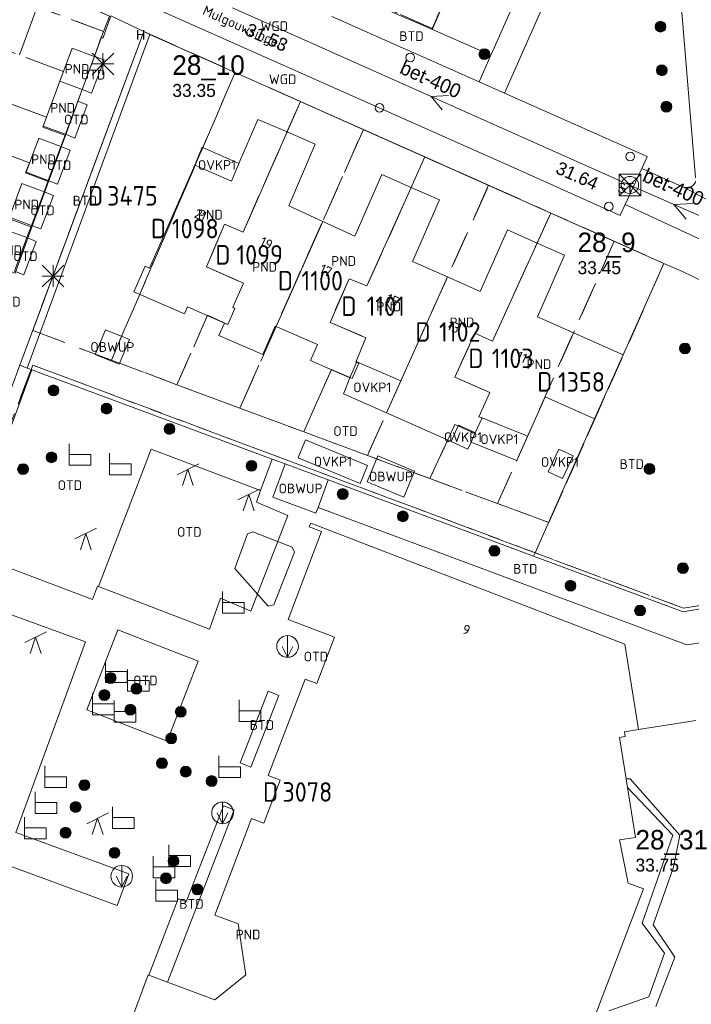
# Model space of a CAD drawing. Header units: metres. Extents: x 207644 to 210135, y 370459 to 373417.
# Tile 108 of 256: x 208417 to 208479, y 371658 to 371749. Entities that reach past the tile are written whole.
import ezdxf
from ezdxf.enums import TextEntityAlignment as Align

# ---------------------------------------------------------------- set-up
doc = ezdxf.new("R2010")
doc.units = ezdxf.units.M
doc.linetypes.add('HIDDEN2', pattern=[4.7625, 3.175, -1.5875])
for name, color, linetype in [('BTD', 7, 'Continuous'), ('combi_kolk', 7, 'Continuous'), ('CON_BxH400x400mm', 7, 'Continuous'), ('DMM_BxH400x400mm', 7, 'Continuous'), ('GB', 1, 'Continuous'), ('GB07', 1, 'Continuous'), ('GB11', 1, 'Continuous'), ('INV_BxH400x400mm', 7, 'Continuous'), ('KAD_Niet_vastgesteld_Perceel', 30, 'Continuous'), ('KAD_perceelnummer', 212, 'Continuous'), ('KAD_sectie', 212, 'Continuous'), ('KAD_Vastgesteld_Perceel', 212, 'Continuous'), ('KO_INSPECTIE', 7, 'Continuous'), ('NAR', 7, 'Continuous'), ('NLV_inspectieput', 7, 'Continuous'), ('NNR_inspectieput', 7, 'Continuous'), ('NOD_inspectieput', 7, 'Continuous'), ('OBWUP', 7, 'Continuous'), ('ORL', 7, 'Continuous'), ('OTD', 7, 'Continuous'), ('OVKP1', 7, 'Continuous'), ('PIJL', 7, 'Continuous'), ('PND', 7, 'Continuous'), ('WGD', 7, 'Continuous')]:
    doc.layers.add(name, color=color, linetype=linetype)
for name, color, linetype, lineweight in [('GIMGMV', 7, 'Continuous', 25), ('GMV', 7, 'Continuous', 25), ('GP1', 7, 'Continuous', 30), ('Q00_Overig_topografisch_object', 7, 'Continuous', 0), ('Q14_zitbank-NGDW', 3, 'Continuous', 0), ('Q21_lantaarnpaal', 1, 'Continuous', 0), ('Q26_boom', 72, 'Continuous', 0), ('Q28_rioolput', 153, 'Continuous', 0), ('Q34_speelwerktuig', 3, 'Continuous', 0), ('Q49_afvalbak-NGDW', 8, 'Continuous', 0)]:
    doc.layers.add(name, color=color, linetype=linetype, lineweight=lineweight)
doc.styles.add('ISO', font='isocpeur.ttf', dxfattribs={"height": 1})
doc.styles.add('ISOCP', font='ISOCP.shx', dxfattribs={"height": 1.8})

# ---------------------------------------------------------------- blocks, each defined once
blk = doc.blocks.new('ACMAP_ANN_TEMPLATE_Vastgesteld_Perceelnummer')
at = {"layer": 'KAD_perceelnummer', "style": 'ISOCP'}
blk.add_attdef('Perceelnummer', text='', height=1.8, dxfattribs=at).set_placement((0, 0), align=Align.MIDDLE)
at = {"layer": 'KAD_sectie', "style": 'ISOCP'}
blk.add_attdef('sectie', text='', height=1.8, dxfattribs=at).set_placement((-2.7, 0), align=Align.MIDDLE_RIGHT)
blk = doc.blocks.new('Q14')
blk.add_lwpolyline([(-0.983, 0.985), (-0.983, -1.014), (1.016, -1.014), (1.016, -0.015), (-0.983, -0.015)])
blk = doc.blocks.new('Q49')
blk.add_line((0, 1), (0, -1))
blk.add_lwpolyline([(-0.5, 0), (0, -1), (0.5, 0)])
blk.add_circle((0, 0), 1)
blk = doc.blocks.new('Q34')
for p, q in [((-1, -0.5), (1, 0.5)), ((-0.5, -1.5), (0, 0)), ((0, 0), (0.5, -1.5))]:
    blk.add_line(p, q)
blk = doc.blocks.new('Q26')
blk.add_hatch(color=256).paths.add_polyline_path([(-0.452, -0.01, 1), (0.548, -0.01, 1)])
blk.add_circle((0.048, -0.01), 0.5)
blk = doc.blocks.new('Q21')
for p, q in [((-1, 1), (0, 0)), ((0, 1), (0, 0)), ((0, 0), (1, 1)), ((-1, 0), (0, 0)), ((-1, -1), (0, 0)), ((0, 0), (1, 0)), ((0, 0), (0, -1)), ((0, 0), (1, -1))]:
    blk.add_line(p, q)
blk = doc.blocks.new('Q28')
at = {"linetype": 'Continuous'}
for p, q in [((-1, -1), (1, 1)), ((-1, 1), (1, -1))]:
    blk.add_line(p, q, dxfattribs=at)
blk.add_lwpolyline([(1, 1), (1, -1), (-1, -1), (-1, 1)], close=True)

msp = doc.modelspace()

# ---------------------------------------------------------------- linework, layer by layer
at = {"layer": 'combi_kolk', "color": 253, "lineweight": 13}
for centre in [(208452.63, 371745.12), (208449.78, 371740.47), (208472.94, 371735.98), (208470.95, 371731.37)]:
    msp.add_circle(centre, 0.4, dxfattribs=at)
at = {"layer": 'CON_BxH400x400mm', "color": 253, "linetype": 'Continuous', "lineweight": 13}
for points in [[(208472.9, 371733.35), (208436.21, 371749.71)], [(208481.05, 371729.76), (208472.9, 371733.35)]]:
    msp.add_lwpolyline(points, dxfattribs=at)
at = {"layer": 'GB', "color": 253, "linetype": 'Continuous', "lineweight": 13}
for points in [[(208418.198, 371749.804), (208416.545, 371745.351)], [(208421.416, 371745.971), (208420.282, 371742.923)], [(208423.437, 371745.219), (208421.416, 371745.971)], [(208422.326, 371742.154), (208423.463, 371745.209)], [(208423.463, 371745.209), (208423.437, 371745.219)], [(208420.282, 371742.923), (208418.745, 371738.79)], [(208422.326, 371742.154), (208421.925, 371741.076)], [(208420.792, 371738.029), (208421.925, 371741.076)], [(208436.814, 371735.321), (208438.569, 371739.401)], [(208438.569, 371739.401), (208441.252, 371738.247)], [(208441.252, 371738.247), (208443.859, 371737.125)], [(208417.162, 371734.535), (208418.328, 371737.67)], [(208419.209, 371733.774), (208420.375, 371736.908)], [(208443.859, 371737.125), (208441.408, 371731.43)], [(208428.561, 371725.678), (208432.741, 371735.19)], [(208432.741, 371735.19), (208436.119, 371733.706)], [(208436.119, 371733.706), (208436.814, 371735.321)], [(208447.515, 371728.634), (208450.013, 371734.309)], [(208450.013, 371734.309), (208452.711, 371733.122)], [(208415.619, 371730.385), (208416.771, 371733.483)], [(208452.711, 371733.122), (208455.336, 371731.966)], [(208417.665, 371729.624), (208418.817, 371732.721)], [(208455.336, 371731.966), (208452.838, 371726.292)], [(208441.408, 371731.43), (208444.54, 371729.996)], [(208444.54, 371729.996), (208447.515, 371728.634)], [(208459.094, 371723.534), (208461.611, 371729.2)], [(208461.611, 371729.2), (208464.342, 371727.987)], [(208416.098, 371725.41), (208417.244, 371728.492)], [(208464.342, 371727.987), (208466.878, 371726.86)], [(208466.878, 371726.86), (208464.361, 371721.194)], [(208427.105, 371723.503), (208428.14, 371725.863)], [(208428.14, 371725.863), (208428.561, 371725.678)], [(208452.838, 371726.292), (208456.067, 371724.868)], [(208456.067, 371724.868), (208459.094, 371723.534)], [(208431.792, 371721.448), (208427.105, 371723.503)], [(208432.073, 371722.089), (208431.792, 371721.448)], [(208435.463, 371720.606), (208432.073, 371722.089)], [(208464.361, 371721.194), (208472.276, 371717.678)], [(208434.962, 371719.461), (208435.463, 371720.606)], [(208440.166, 371720.329), (208439.012, 371717.69)], [(208440.24, 371720.297), (208440.166, 371720.329)], [(208444.069, 371718.622), (208440.24, 371720.297)], [(208439.012, 371717.69), (208434.962, 371719.461)], [(208443.42, 371717.138), (208444.069, 371718.622)], [(208470.29, 371713.21), (208472.276, 371717.678)], [(208447.048, 371715.551), (208443.42, 371717.138)], [(208447.67, 371716.974), (208447.048, 371715.551)], [(208447.697, 371717.035), (208447.67, 371716.974)], [(208451.755, 371715.26), (208447.697, 371717.035)], [(208465.075, 371713.786), (208463.459, 371710.149)], [(208469.644, 371711.756), (208465.075, 371713.786)], [(208469.644, 371711.756), (208470.29, 371713.21)], [(208463.24, 371710.246), (208459.249, 371711.852)], [(208458.583, 371710.506), (208457.074, 371711.166)], [(208458.549, 371710.429), (208458.583, 371710.506)], [(208463.459, 371710.149), (208463.24, 371710.246)], [(208443.304, 371701.799), (208443.436, 371702.145)], [(208443.436, 371702.145), (208472.423, 371690.954)], [(208441.346, 371693.252), (208444.423, 371701.371)], [(208444.423, 371701.371), (208443.304, 371701.799)], [(208445.643, 371691.624), (208441.346, 371693.252)], [(208444.004, 371687.323), (208445.643, 371691.624)], [(208472.423, 371690.954), (208473.682, 371683.074)], [(208439.498, 371678.833), (208442.909, 371687.742)], [(208442.909, 371687.742), (208444.004, 371687.323)], [(208472.41, 371682.872), (208472.479, 371682.438)], [(208472.479, 371682.438), (208471.946, 371682.352)], [(208471.946, 371682.352), (208472.557, 371678.531)], [(208439.095, 371674.43), (208440.613, 371678.407)], [(208440.613, 371678.407), (208439.498, 371678.833)], [(208472.684, 371677.74), (208473.421, 371673.128)], [(208434.584, 371665.963), (208437.974, 371674.857)], [(208437.974, 371674.857), (208439.095, 371674.43)], [(208473.421, 371673.128), (208471.94, 371672.891)], [(208471.94, 371672.891), (208472.747, 371668.917)], [(208474.149, 371668.383), (208468.318, 371653.059)], [(208472.747, 371668.917), (208474.149, 371668.383)], [(208436.731, 371665.144), (208434.584, 371665.963)], [(208437.433, 371660.436), (208436.731, 371665.144)], [(208424.879, 371650.871), (208428.421, 371660.429)], [(208428.421, 371660.429), (208428.478, 371660.408)], [(208428.478, 371660.408), (208430.203, 371659.769)], [(208434.591, 371658.145), (208437.433, 371660.436)], [(208430.203, 371659.769), (208434.591, 371658.145)]]:
    msp.add_lwpolyline(points, dxfattribs=at)
at = {"layer": 'GB07', "color": 253, "linetype": 'Continuous', "lineweight": 13}
for points in [[(208422.326, 371742.154), (208420.282, 371742.923)], [(208437.188, 371728.999), (208441.252, 371738.247)], [(208448.625, 371724.031), (208452.711, 371733.122)], [(208433.814, 371725.791), (208435.465, 371729.722)], [(208435.465, 371729.722), (208437.188, 371728.999)], [(208440.24, 371720.297), (208444.54, 371729.996)], [(208460.222, 371718.945), (208464.342, 371727.987)], [(208437.222, 371724.299), (208433.814, 371725.791)], [(208445.22, 371720.665), (208446.971, 371724.702)], [(208446.971, 371724.702), (208448.625, 371724.031)], [(208451.755, 371715.26), (208456.067, 371724.868)], [(208436.239, 371722.062), (208437.222, 371724.299)], [(208435.782, 371720.466), (208436.442, 371721.955)], [(208436.442, 371721.955), (208436.239, 371722.062)], [(208435.463, 371720.606), (208435.782, 371720.466)], [(208448.526, 371719.256), (208445.22, 371720.665)], [(208447.604, 371716.997), (208448.526, 371719.256)], [(208456.731, 371715.618), (208458.594, 371719.666)], [(208458.594, 371719.666), (208460.222, 371718.945)], [(208447.67, 371716.974), (208447.604, 371716.997)], [(208459.984, 371714.207), (208456.731, 371715.618)], [(208458.963, 371711.943), (208459.984, 371714.207)], [(208459.249, 371711.852), (208458.601, 371710.406)], [(208459.249, 371711.852), (208458.963, 371711.943)], [(208458.601, 371710.406), (208458.549, 371710.429)]]:
    msp.add_lwpolyline(points, dxfattribs=at)
at = {"layer": 'GB11', "color": 253, "linetype": 'Continuous', "lineweight": 13}
for points in [[(208418.745, 371738.79), (208420.792, 371738.029)], [(208418.328, 371737.67), (208420.375, 371736.908)], [(208419.209, 371733.774), (208417.162, 371734.535)], [(208416.771, 371733.483), (208418.817, 371732.721)], [(208417.665, 371729.624), (208415.619, 371730.385)], [(208415.198, 371729.254), (208417.244, 371728.492)], [(208450.441, 371712.333), (208451.755, 371715.26)], [(208456.389, 371709.664), (208450.441, 371712.333)], [(208457.074, 371711.166), (208456.389, 371709.664)], [(208473.682, 371683.074), (208472.41, 371682.872)]]:
    msp.add_lwpolyline(points, dxfattribs=at)
at = {"layer": 'GIMGMV', "color": 253, "linetype": 'Continuous', "lineweight": 13}
for points in [[(208424.488, 371719.99), (208423.549, 371717.719)], [(208426.699, 371719.077), (208424.488, 371719.99)], [(208425.76, 371716.806), (208426.699, 371719.077)], [(208423.549, 371717.719), (208425.76, 371716.806)], [(208449.643, 371708.341), (208448.649, 371705.961)], [(208453.028, 371706.928), (208449.643, 371708.341)], [(208439.934, 371704.533), (208441.071, 371707.611)], [(208452.034, 371704.548), (208453.028, 371706.928)], [(208448.649, 371705.961), (208452.034, 371704.548)], [(208443.921, 371703.06), (208439.934, 371704.533)], [(208444.115, 371703.584), (208443.921, 371703.06)], [(208472.684, 371677.74), (208472.557, 371678.531)]]:
    msp.add_lwpolyline(points, dxfattribs=at)
at = {"layer": 'GMV', "color": 253, "linetype": 'Continuous', "lineweight": 13}
for points in [[(208461.323, 371741.835), (208474.116, 371770.793)], [(208478.969, 371734.026), (208476.366, 371765.349)], [(208460.129, 371745.472), (208463.784, 371753.748)], [(208454.721, 371747.823), (208456.967, 371753.064)], [(208446.456, 371751.282), (208454.669, 371747.702)], [(208463.379, 371734.399), (208428.916, 371749.732)], [(208424.46, 371747.476), (208424.969, 371748.962)], [(208424.969, 371748.962), (208428.022, 371747.508)], [(208445.401, 371748.897), (208458.983, 371742.873)], [(208416.596, 371716.707), (208428.022, 371747.508)], [(208424.274, 371746.935), (208424.46, 371747.476)], [(208428.595, 371747.253), (208428.022, 371747.508)], [(208454.669, 371747.702), (208454.721, 371747.823)], [(208454.669, 371747.702), (208460.073, 371745.346)], [(208428.595, 371747.253), (208419.914, 371723.637)], [(208423.463, 371745.209), (208424.053, 371746.939)], [(208424.053, 371746.939), (208424.274, 371746.935)], [(208476.028, 371726.119), (208428.595, 371747.253)], [(208460.073, 371745.346), (208460.129, 371745.472)], [(208423.206, 371741.822), (208424.36, 371744.91)], [(208424.36, 371744.91), (208423.463, 371745.209)], [(208460.073, 371745.346), (208458.983, 371742.873)], [(208458.983, 371742.873), (208461.323, 371741.835)], [(208422.326, 371742.154), (208423.206, 371741.822)], [(208461.323, 371741.835), (208474.498, 371735.993)], [(208422.804, 371740.745), (208421.925, 371741.076)], [(208421.659, 371737.682), (208422.804, 371740.745)], [(208420.375, 371736.908), (208420.792, 371738.029)], [(208420.792, 371738.029), (208421.659, 371737.682)], [(208420.075, 371733.442), (208421.241, 371736.564)], [(208421.241, 371736.564), (208420.375, 371736.908)], [(208474.452, 371735.888), (208474.007, 371734.877)], [(208474.498, 371735.993), (208474.452, 371735.888)], [(208474.007, 371734.877), (208472.465, 371731.537)], [(208474.007, 371734.877), (208477.687, 371733.206)], [(208418.817, 371732.721), (208419.209, 371733.774)], [(208419.209, 371733.774), (208420.075, 371733.442)], [(208472.006, 371730.541), (208463.379, 371734.399)], [(208477.847, 371733.144), (208481.517, 371731.224)], [(208418.523, 371729.289), (208419.68, 371732.385)], [(208419.68, 371732.385), (208418.817, 371732.721)], [(208472.465, 371731.537), (208472.071, 371730.682)], [(208479.349, 371728.344), (208472.465, 371731.537)], [(208472.071, 371730.682), (208472.006, 371730.541)], [(208417.665, 371729.624), (208417.244, 371728.492)], [(208417.665, 371729.624), (208418.523, 371729.289)], [(208418.093, 371728.137), (208417.244, 371728.492)], [(208416.944, 371725.061), (208418.093, 371728.137)], [(208472.276, 371717.678), (208476.028, 371726.119)], [(208476.028, 371726.119), (208477.745, 371725.354)], [(208416.098, 371725.41), (208416.944, 371725.061)], [(208477.745, 371725.354), (208479.736, 371724.397)], [(208419.914, 371723.637), (208417.428, 371716.875)], [(208410.393, 371699.983), (208416.596, 371716.707)], [(208417.274, 371716.456), (208416.596, 371716.707)], [(208417.428, 371716.875), (208417.274, 371716.456)], [(208417.274, 371716.456), (208417.685, 371716.303)], [(208414.648, 371708.085), (208417.685, 371716.303)], [(208417.688, 371716.302), (208417.685, 371716.303)], [(208439.882, 371708.053), (208417.688, 371716.302)], [(208464.144, 371699.384), (208469.644, 371711.756)], [(208423.836, 371696.294), (208428.71, 371708.97), (208438.815, 371705.152)], [(208438.815, 371705.152), (208439.882, 371708.053)], [(208441.071, 371707.611), (208439.882, 371708.053)], [(208445.058, 371706.138), (208441.071, 371707.611)], [(208444.115, 371703.584), (208445.058, 371706.138)], [(208445.058, 371706.138), (208464.015, 371699.093)], [(208423.836, 371696.294), (208434.081, 371692.355), (208435.121, 371695.206), (208437.917, 371694.019), (208441.337, 371702.857), (208438.422, 371704.085), (208438.815, 371705.152)], [(208478.156, 371690.906), (208444.115, 371703.584)], [(208411.497, 371699.564), (208423.283, 371695.089), (208423.76, 371696.323), (208423.836, 371696.294)], [(208464.015, 371699.093), (208464.144, 371699.384)], [(208464.015, 371699.093), (208477.808, 371693.948)], [(208477.808, 371693.948), (208481.909, 371694.655)], [(208413.501, 371694.516), (208422.647, 371691.176)], [(208430.175, 371682.008), (208422.754, 371684.896), (208425.634, 371692.298), (208433.055, 371689.41), (208430.175, 371682.008)], [(208422.647, 371691.176), (208416.217, 371673.564)], [(208482.161, 371691.5), (208478.156, 371690.906)], [(208436.918, 371680.006), (208439.494, 371686.628)], [(208439.494, 371686.628), (208440.499, 371686.239)], [(208440.499, 371686.239), (208437.923, 371679.615)], [(208473.682, 371683.074), (208478.989, 371683.923)], [(208437.923, 371679.615), (208436.918, 371680.006)], [(208472.918, 371678.531), (208472.557, 371678.531)], [(208477.518, 371673.32), (208472.918, 371678.531)], [(208472.684, 371677.74), (208476.869, 371673.34)], [(208436.385, 371675.661), (208430.203, 371659.769)], [(208431.932, 371667.188), (208435.38, 371676.052)], [(208435.38, 371676.052), (208436.385, 371675.661)], [(208404.073, 371674.763), (208425.554, 371666.827)], [(208416.217, 371673.564), (208426.64, 371669.759)], [(208476.869, 371673.34), (208474.045, 371665.211)], [(208476.917, 371670.383), (208477.518, 371673.32)], [(208475.059, 371665.068), (208476.888, 371670.301)], [(208476.888, 371670.301), (208476.917, 371670.383)], [(208426.64, 371669.759), (208425.554, 371666.827)], [(208428.478, 371660.408), (208431.208, 371667.469)], [(208431.208, 371667.469), (208431.932, 371667.188)], [(208474.045, 371665.211), (208476.109, 371662.438)], [(208477.041, 371662.076), (208475.059, 371665.068)], [(208476.109, 371662.438), (208474.641, 371658.406)], [(208475.3, 371657.507), (208477.041, 371662.076)], [(208474.641, 371658.406), (208470.965, 371657.116)]]:
    msp.add_lwpolyline(points, dxfattribs=at)
for points in [[(208477.847, 371733.144, 0.368255), (208478.999, 371733.664)], [(208477.687, 371733.206, 0.047685), (208477.847, 371733.144)]]:
    msp.add_lwpolyline(points, format="xyb", dxfattribs=at)
at = {"layer": 'GP1', "color": 253, "linetype": 'Continuous', "lineweight": 13}
for points in [[(208436.814, 371735.321), (208433.407, 371736.829), (208432.741, 371735.19)], [(208446.474, 371714.088), (208447.048, 371715.551)], [(208450.441, 371712.333), (208446.474, 371714.088)], [(208458.601, 371710.406), (208458.241, 371709.602)], [(208463.459, 371710.149), (208462.461, 371707.904)], [(208442.956, 371709.827), (208442.274, 371708.176)], [(208448.687, 371707.46), (208442.956, 371709.827)], [(208456.389, 371709.664), (208457.954, 371708.963)], [(208457.954, 371708.963), (208458.241, 371709.602)], [(208462.461, 371707.904), (208458.241, 371709.602)], [(208467.659, 371708.342), (208466.68, 371706.256), (208465.355, 371706.878), (208466.335, 371708.964), (208467.659, 371708.342)], [(208442.274, 371708.176), (208448.005, 371705.809)], [(208448.005, 371705.809), (208448.687, 371707.46)]]:
    msp.add_lwpolyline(points, dxfattribs=at)
at = {"layer": 'KAD_Niet_vastgesteld_Perceel', "color": 253, "linetype": 'HIDDEN2', "lineweight": 13}
for points in [[(208448.532, 371750.497), (208454.637, 371747.787), (208462.224, 371764.831)], [(208416.138, 371725.22), (208417.689, 371729.453), (208419.237, 371733.678), (208420.791, 371737.919), (208422.343, 371742.155), (208424.313, 371747.531), (208424.851, 371748.939), (208418.866, 371751.604), (208418.2, 371751.895), (208409.283, 371755.789)], [(208463.273, 371584.189), (208480.361, 371630.284), (208457.907, 371638.615), (208458.86, 371641.06), (208460.655, 371645.531), (208461.967, 371646.269), (208471.587, 371642.58), (208483.39, 371637.927), (208484.791, 371645.06), (208485.563, 371648.958), (208483.82, 371670.687), (208481.905, 371694.931), (208477.839, 371694.283), (208462.83, 371699.897), (208417.782, 371716.72), (208411.342, 371699.772)]]:
    msp.add_lwpolyline(points, dxfattribs=at)
msp.add_lwpolyline([(208425.037, 371717.184), (208431.086, 371714.91), (208436.892, 371712.745), (208442.788, 371710.557), (208448.668, 371708.383), (208454.427, 371706.254), (208460.689, 371703.941), (208465.41, 371702.195), (208476.047, 371726.11), (208471.45, 371728.158), (208465.607, 371730.762), (208459.862, 371733.322), (208453.979, 371735.943), (208448.298, 371738.474), (208442.489, 371741.062), (208436.465, 371743.746), (208428.019, 371747.514), (208417.773, 371719.914), (208425.037, 371717.184)], close=True, dxfattribs=at)
at = {"layer": 'KAD_Vastgesteld_Perceel', "color": 253, "linetype": 'HIDDEN2', "lineweight": 13}
for points in [[(208448.532, 371750.497), (208451.226, 371756.371), (208452.894, 371755.624), (208453.578, 371757.163), (208453.418, 371757.221), (208454.341, 371759.29), (208451.197, 371760.766), (208452.943, 371764.699), (208454.53, 371764.028), (208458.714, 371773.151), (208461.357, 371771.949), (208464.785, 371770.429), (208462.224, 371764.831), (208454.637, 371747.787), (208448.532, 371750.497)], [(208409.283, 371755.789), (208418.2, 371751.895), (208418.866, 371751.604), (208424.851, 371748.939), (208424.313, 371747.531), (208408.406, 371753.443), (208400.93, 371756.191), (208401, 371756.379), (208404.783, 371757.754), (208409.283, 371755.789)], [(208400.93, 371756.191), (208408.406, 371753.443), (208424.313, 371747.531), (208422.343, 371742.155), (208420.269, 371742.928), (208420.613, 371743.841), (208399.287, 371751.758), (208400.93, 371756.191)], [(208397.725, 371747.541), (208399.287, 371751.758), (208420.613, 371743.841), (208420.269, 371742.928), (208422.343, 371742.155), (208420.791, 371737.919), (208418.695, 371738.7), (208419.037, 371739.626), (208397.725, 371747.541)], [(208396.162, 371743.324), (208397.725, 371747.541), (208419.037, 371739.626), (208418.695, 371738.7), (208420.791, 371737.919), (208419.237, 371733.678), (208417.111, 371734.47), (208417.461, 371735.411), (208396.162, 371743.324)], [(208417.773, 371719.914), (208428.019, 371747.514), (208436.465, 371743.746), (208425.037, 371717.184), (208417.773, 371719.914)], [(208436.465, 371743.746), (208442.489, 371741.062), (208437.188, 371728.999), (208435.465, 371729.722), (208433.814, 371725.791), (208437.222, 371724.299), (208436.239, 371722.062), (208436.442, 371721.955), (208435.791, 371720.486), (208433.918, 371721.325), (208431.086, 371714.91), (208425.037, 371717.184), (208436.465, 371743.746)], [(208394.599, 371739.107), (208396.162, 371743.324), (208417.461, 371735.411), (208417.111, 371734.47), (208419.237, 371733.678), (208417.689, 371729.453), (208415.547, 371730.251), (208415.895, 371731.193), (208394.599, 371739.107)], [(208436.892, 371712.745), (208431.086, 371714.91), (208433.918, 371721.325), (208435.791, 371720.486), (208436.442, 371721.955), (208436.239, 371722.062), (208437.222, 371724.299), (208433.814, 371725.791), (208435.465, 371729.722), (208437.188, 371728.999), (208442.489, 371741.062), (208448.298, 371738.474), (208436.892, 371712.745)], [(208393.037, 371734.891), (208394.599, 371739.107), (208415.895, 371731.193), (208415.547, 371730.251), (208417.689, 371729.453), (208416.138, 371725.22), (208413.974, 371726.027), (208414.326, 371726.974), (208393.037, 371734.891)], [(208442.788, 371710.557), (208436.892, 371712.745), (208448.298, 371738.474), (208453.979, 371735.943), (208448.625, 371724.031), (208446.971, 371724.702), (208445.22, 371720.665), (208448.526, 371719.256), (208447.604, 371716.997), (208447.886, 371716.899), (208447.251, 371715.476), (208445.348, 371716.324), (208442.788, 371710.557)], [(208448.668, 371708.383), (208442.788, 371710.557), (208445.348, 371716.324), (208447.251, 371715.476), (208447.886, 371716.899), (208447.604, 371716.997), (208448.526, 371719.256), (208445.22, 371720.665), (208446.971, 371724.702), (208448.625, 371724.031), (208453.979, 371735.943), (208459.862, 371733.322), (208448.668, 371708.383)], [(208454.427, 371706.254), (208448.668, 371708.383), (208459.862, 371733.322), (208465.607, 371730.762), (208460.222, 371718.945), (208458.594, 371719.666), (208456.731, 371715.618), (208459.984, 371714.207), (208458.963, 371711.943), (208459.249, 371711.852), (208458.601, 371710.406), (208456.74, 371711.235), (208454.427, 371706.254)], [(208460.689, 371703.941), (208454.427, 371706.254), (208456.74, 371711.235), (208458.601, 371710.406), (208459.249, 371711.852), (208458.963, 371711.943), (208459.984, 371714.207), (208456.731, 371715.618), (208458.594, 371719.666), (208460.222, 371718.945), (208465.607, 371730.762), (208471.45, 371728.158), (208460.689, 371703.941)], [(208460.689, 371703.941), (208471.45, 371728.158), (208476.047, 371726.11), (208465.41, 371702.195), (208460.689, 371703.941)], [(208396.948, 371661.235), (208398.486, 371665.34), (208409.882, 371695.858), (208411.342, 371699.772), (208417.782, 371716.72), (208462.83, 371699.897), (208477.839, 371694.283), (208481.905, 371694.931), (208483.82, 371670.687), (208485.563, 371648.958), (208484.791, 371645.06), (208483.39, 371637.927), (208471.587, 371642.58), (208461.967, 371646.269), (208460.655, 371645.531), (208458.86, 371641.06), (208457.907, 371638.615), (208396.948, 371661.235)]]:
    msp.add_lwpolyline(points, close=True, dxfattribs=at)
at = {"layer": 'NOD_inspectieput', "color": 253, "lineweight": 13}
msp.add_circle((208472.9, 371733.35), 0.8, dxfattribs=at)
at = {"layer": 'PIJL', "color": 253, "lineweight": 13}
for points in [[(208456.16, 371741.6), (208454.55, 371741.53), (208455.58, 371740.29)], [(208478.72, 371731.64), (208476.97, 371731.55), (208478.09, 371730.21)]]:
    msp.add_lwpolyline(points, dxfattribs=at)
at = {"layer": 'Q00_Overig_topografisch_object', "color": 253}
msp.add_lwpolyline([(208436.419, 371697.951), (208437.595, 371701.141), (208438.087, 371701.321), (208441.712, 371699.905), (208441.931, 371699.444), (208440.043, 371694.607), (208439.516, 371694.467), (208436.419, 371697.951)], dxfattribs=at)

# ---------------------------------------------------------------- block references
at = {"layer": 'KAD_Vastgesteld_Perceel', "color": 253, "linetype": 'HIDDEN2', "lineweight": 13}
ref = msp.add_blockref('ACMAP_ANN_TEMPLATE_Vastgesteld_Perceelnummer', (208426.975, 371732.349), dxfattribs=at)
ref.add_attrib('Perceelnummer', '3475', dxfattribs={"layer": 'KAD_perceelnummer', "lineweight": 13, "height": 1.8, "style": 'ISOCP'}).set_placement((208426.975, 371732.349), align=Align.MIDDLE)
ref.add_attrib('sectie', 'D', dxfattribs={"layer": 'KAD_sectie', "lineweight": 13, "height": 1.8, "style": 'ISOCP'}).set_placement((208424.275, 371732.349), align=Align.MIDDLE_RIGHT)
ref = msp.add_blockref('ACMAP_ANN_TEMPLATE_Vastgesteld_Perceelnummer', (208432.781, 371729.328), dxfattribs=at)
ref.add_attrib('Perceelnummer', '1098', dxfattribs={"layer": 'KAD_perceelnummer', "lineweight": 13, "height": 1.8, "style": 'ISOCP'}).set_placement((208432.781, 371729.328), align=Align.MIDDLE)
ref.add_attrib('sectie', 'D', dxfattribs={"layer": 'KAD_sectie', "lineweight": 13, "height": 1.8, "style": 'ISOCP'}).set_placement((208430.081, 371729.328), align=Align.MIDDLE_RIGHT)
ref = msp.add_blockref('ACMAP_ANN_TEMPLATE_Vastgesteld_Perceelnummer', (208438.725, 371726.904), dxfattribs=at)
ref.add_attrib('Perceelnummer', '1099', dxfattribs={"layer": 'KAD_perceelnummer', "lineweight": 13, "height": 1.8, "style": 'ISOCP'}).set_placement((208438.725, 371726.904), align=Align.MIDDLE)
ref.add_attrib('sectie', 'D', dxfattribs={"layer": 'KAD_sectie', "lineweight": 13, "height": 1.8, "style": 'ISOCP'}).set_placement((208436.025, 371726.904), align=Align.MIDDLE_RIGHT)
ref = msp.add_blockref('ACMAP_ANN_TEMPLATE_Vastgesteld_Perceelnummer', (208444.5, 371724.516), dxfattribs=at)
ref.add_attrib('Perceelnummer', '1100', dxfattribs={"layer": 'KAD_perceelnummer', "lineweight": 13, "height": 1.8, "style": 'ISOCP'}).set_placement((208444.5, 371724.516), align=Align.MIDDLE)
ref.add_attrib('sectie', 'D', dxfattribs={"layer": 'KAD_sectie', "lineweight": 13, "height": 1.8, "style": 'ISOCP'}).set_placement((208441.8, 371724.516), align=Align.MIDDLE_RIGHT)
ref = msp.add_blockref('ACMAP_ANN_TEMPLATE_Vastgesteld_Perceelnummer', (208450.361, 371722.163), dxfattribs=at)
ref.add_attrib('Perceelnummer', '1101', dxfattribs={"layer": 'KAD_perceelnummer', "lineweight": 13, "height": 1.8, "style": 'ISOCP'}).set_placement((208450.361, 371722.163), align=Align.MIDDLE)
ref.add_attrib('sectie', 'D', dxfattribs={"layer": 'KAD_sectie', "lineweight": 13, "height": 1.8, "style": 'ISOCP'}).set_placement((208447.661, 371722.163), align=Align.MIDDLE_RIGHT)
ref = msp.add_blockref('ACMAP_ANN_TEMPLATE_Vastgesteld_Perceelnummer', (208457.197, 371719.788), dxfattribs=at)
ref.add_attrib('Perceelnummer', '1102', dxfattribs={"layer": 'KAD_perceelnummer', "lineweight": 13, "height": 1.8, "style": 'ISOCP'}).set_placement((208457.197, 371719.788), align=Align.MIDDLE)
ref.add_attrib('sectie', 'D', dxfattribs={"layer": 'KAD_sectie', "lineweight": 13, "height": 1.8, "style": 'ISOCP'}).set_placement((208454.497, 371719.788), align=Align.MIDDLE_RIGHT)
ref = msp.add_blockref('ACMAP_ANN_TEMPLATE_Vastgesteld_Perceelnummer', (208462.088, 371717.352), dxfattribs=at)
ref.add_attrib('Perceelnummer', '1103', dxfattribs={"layer": 'KAD_perceelnummer', "lineweight": 13, "height": 1.8, "style": 'ISOCP'}).set_placement((208462.088, 371717.352), align=Align.MIDDLE)
ref.add_attrib('sectie', 'D', dxfattribs={"layer": 'KAD_sectie', "lineweight": 13, "height": 1.8, "style": 'ISOCP'}).set_placement((208459.388, 371717.352), align=Align.MIDDLE_RIGHT)
ref = msp.add_blockref('ACMAP_ANN_TEMPLATE_Vastgesteld_Perceelnummer', (208468.433, 371715.177), dxfattribs=at)
ref.add_attrib('Perceelnummer', '1358', dxfattribs={"layer": 'KAD_perceelnummer', "lineweight": 13, "height": 1.8, "style": 'ISOCP'}).set_placement((208468.433, 371715.177), align=Align.MIDDLE)
ref.add_attrib('sectie', 'D', dxfattribs={"layer": 'KAD_sectie', "lineweight": 13, "height": 1.8, "style": 'ISOCP'}).set_placement((208465.733, 371715.177), align=Align.MIDDLE_RIGHT)
ref = msp.add_blockref('ACMAP_ANN_TEMPLATE_Vastgesteld_Perceelnummer', (208443.128, 371677.323), dxfattribs=at)
ref.add_attrib('Perceelnummer', '3078', dxfattribs={"layer": 'KAD_perceelnummer', "lineweight": 13, "height": 1.8, "style": 'ISOCP'}).set_placement((208443.128, 371677.323), align=Align.MIDDLE)
ref.add_attrib('sectie', 'D', dxfattribs={"layer": 'KAD_sectie', "lineweight": 13, "height": 1.8, "style": 'ISOCP'}).set_placement((208440.428, 371677.323), align=Align.MIDDLE_RIGHT)
at = {"layer": 'Q14_zitbank-NGDW', "color": 253}
for p in [(208422.127, 371708.487), (208425.834, 371707.614), (208436.276, 371694.831), (208425.481, 371688.447), (208427.5, 371687.639), (208424.281, 371685.467), (208426.286, 371684.768), (208437.823, 371684.835), (208435.929, 371679.665), (208419.872, 371678.747), (208418.982, 371676.353), (208426.107, 371674.977), (208417.999, 371674.019), (208431.319, 371671.458), (208429.877, 371670.417), (208430.122, 371668.268)]:
    msp.add_blockref('Q14', p, dxfattribs=at)
at = {"layer": 'Q21_lantaarnpaal', "color": 253}
for p in [(208424.246, 371744.522), (208419.654, 371724.949)]:
    msp.add_blockref('Q21', p, dxfattribs=at)
at = {"layer": 'Q26_boom', "color": 253}
for p in [(208475.681, 371747.977), (208459.418, 371745.443), (208475.801, 371743.947), (208476.222, 371740.585), (208477.938, 371718.271), (208419.647, 371714.404), (208424.533, 371712.717), (208430.355, 371710.842), (208419.462, 371708.221), (208416.829, 371707.132), (208437.924, 371707.432), (208474.667, 371707.147), (208446.345, 371704.834), (208451.891, 371702.775), (208460.345, 371699.585), (208477.751, 371697.991), (208467.375, 371696.373), (208473.791, 371694.076), (208424.92, 371687.847), (208427.299, 371686.863), (208424.342, 371686.276), (208426.743, 371684.921), (208431.39, 371684.727), (208430.512, 371682.279), (208429.654, 371679.984), (208431.852, 371679.208), (208422.496, 371677.962), (208434.239, 371678.342), (208421.687, 371675.943), (208420.765, 371673.569), (208425.273, 371671.717), (208430.722, 371670.967), (208430.022, 371669.36), (208432.931, 371668.338)]:
    msp.add_blockref('Q26', p, dxfattribs=at)
at = {"layer": 'Q28_rioolput', "color": 253}
msp.add_blockref('Q28', (208472.904, 371733.351), dxfattribs=at)
at = {"layer": 'Q34_speelwerktuig', "color": 253}
for p in [(208432.097, 371707.109), (208437.716, 371704.776), (208422.669, 371701.178), (208418.039, 371691.61), (208423.766, 371674.89)]:
    msp.add_blockref('Q34', p, dxfattribs=at)
at = {"layer": 'Q49_afvalbak-NGDW', "color": 253}
for p in [(208441.296, 371690.758), (208435.295, 371675.392), (208425.988, 371669.535)]:
    msp.add_blockref('Q49', p, dxfattribs=at)

# ---------------------------------------------------------------- texts
at = {"layer": 'BTD', "color": 253, "linetype": 'Continuous', "lineweight": 13, "style": 'ISO'}
for p in [(208452.737, 371747.094), (208422.596, 371731.907), (208473.071, 371707.591), (208463.248, 371697.918), (208438.935, 371683.499), (208432.432, 371666.986)]:
    msp.add_text('BTD', height=0.9, dxfattribs=at).set_placement(p, align=Align.MIDDLE_CENTER)
at = {"layer": 'DMM_BxH400x400mm', "color": 253, "lineweight": 13}
for rotation, p in [(335.97, (208451.55, 371743.71)), (336.23, (208473.96, 371733.75))]:
    msp.add_text('bet-400', height=1.3, rotation=rotation, dxfattribs=at).set_placement(p)
at = {"layer": 'INV_BxH400x400mm', "color": 253, "lineweight": 13}
for s, p in [('31.53', (208437.3, 371747.25)), ('31.64', (208465.96, 371734.48))]:
    msp.add_text(s, height=1.2, rotation=335.97, dxfattribs=at).set_placement(p)
at = {"layer": 'KO_INSPECTIE', "color": 253, "lineweight": 13}
for s, p in [('H', (208427.3, 371746.77)), ('ST', (208471.75, 371732.63))]:
    msp.add_text(s, height=0.9, dxfattribs=at).set_placement(p)
at = {"layer": 'NAR', "color": 253, "linetype": 'Continuous', "lineweight": 13, "style": 'ISO'}
for s, rotation, p in [('21', 336.3, (208433.266, 371730.59)), ('19', 335.4, (208439.344, 371727.976)), ('17', 335.4, (208444.841, 371725.459)), ('15', 336.2, (208450.996, 371722.733)), ('13', 336.2, (208456.633, 371720.248)), ('11', 336, (208462.929, 371717.453)), ('9', 338.9, (208457.806, 371692.309))]:
    msp.add_text(s, height=0.9, rotation=rotation, dxfattribs=at).set_placement(p, align=Align.MIDDLE_CENTER)
at = {"layer": 'NLV_inspectieput', "color": 253, "lineweight": 13}
for s, p in [('33.35', (208430.66, 371741.48)), ('33.45', (208468.07, 371725.12)), ('33.75', (208473.42, 371669.97))]:
    msp.add_text(s, height=1.2, dxfattribs=at).set_placement(p)
at = {"layer": 'NNR_inspectieput', "color": 253, "lineweight": 13}
for s, p in [('28_10', (208430.66, 371743.52)), ('28_9', (208468.07, 371727.16)), ('28_31', (208473.42, 371672.01))]:
    msp.add_text(s, height=1.8, dxfattribs=at).set_placement(p)
at = {"layer": 'OBWUP', "color": 253, "linetype": 'Continuous', "lineweight": 13, "style": 'ISO'}
for p in [(208425.124, 371718.398), (208450.839, 371706.445), (208442.496, 371705.336)]:
    msp.add_text('OBWUP', height=0.9, dxfattribs=at).set_placement(p, align=Align.MIDDLE_CENTER)
at = {"layer": 'ORL', "color": 253, "linetype": 'Continuous', "lineweight": 13, "style": 'ISO'}
msp.add_text('Mulgouwsingel', height=0.9, rotation=336, dxfattribs=at).set_placement((208437.159, 371747.942), align=Align.MIDDLE_CENTER)
at = {"layer": 'OTD', "color": 253, "linetype": 'Continuous', "lineweight": 13, "style": 'ISO'}
for p in [(208423.343, 371743.538), (208421.798, 371739.394), (208420.225, 371735.175), (208418.673, 371731.012), (208417.096, 371726.781), (208415.529, 371722.578), (208446.651, 371710.636), (208421.206, 371705.645), (208432.23, 371701.324), (208443.914, 371689.818), (208428.173, 371687.613)]:
    msp.add_text('OTD', height=0.9, dxfattribs=at).set_placement(p, align=Align.MIDDLE_CENTER)
at = {"layer": 'OVKP1', "color": 253, "linetype": 'Continuous', "lineweight": 13, "style": 'ISO'}
for p in [(208434.777, 371735.196), (208449.115, 371714.668), (208457.495, 371710.076), (208460.85, 371709.88), (208445.481, 371707.818), (208466.442, 371707.781)]:
    msp.add_text('OVKP1', height=0.9, dxfattribs=at).set_placement(p, align=Align.MIDDLE_CENTER)
at = {"layer": 'PND', "color": 253, "linetype": 'Continuous', "lineweight": 13, "style": 'ISO'}
for p in [(208421.873, 371744.063), (208420.536, 371740.476), (208418.769, 371735.722), (208417.218, 371731.554), (208434.179, 371730.609), (208415.648, 371727.332), (208446.476, 371726.336), (208439.177, 371725.796), (208450.644, 371722.135), (208457.392, 371720.669), (208464.504, 371716.816), (208437.656, 371664.164)]:
    msp.add_text('PND', height=0.9, dxfattribs=at).set_placement(p, align=Align.MIDDLE_CENTER)
at = {"layer": 'WGD', "color": 253, "linetype": 'Continuous', "lineweight": 13, "style": 'ISO'}
for p in [(208440.076, 371748.013), (208440.848, 371743.109)]:
    msp.add_text('WGD', height=0.9, dxfattribs=at).set_placement(p, align=Align.MIDDLE_CENTER)

doc.saveas('drawing.dxf')
